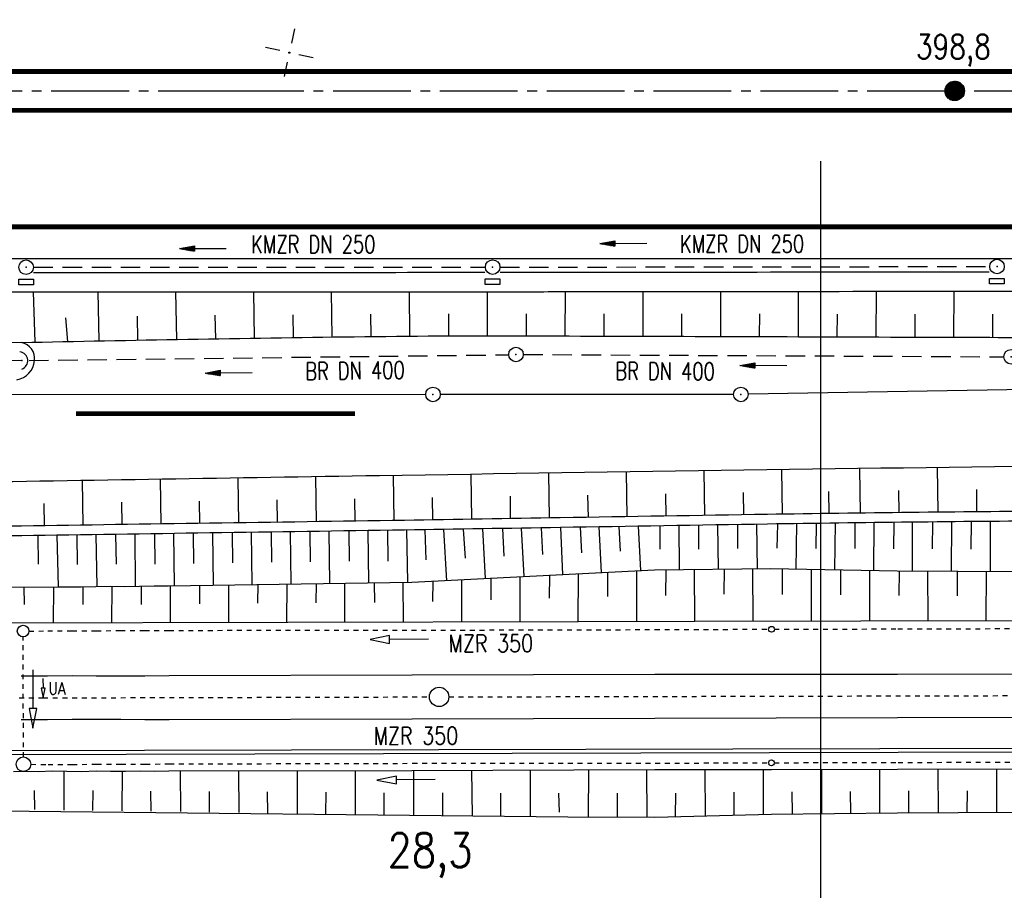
# Model space of a CAD drawing. Extents: x -134 to 1642, y -665 to 1050.
# Tile 15 of 88: x 229 to 330, y 132 to 221. Entities that reach past the tile are written whole.
import ezdxf
from ezdxf.enums import TextEntityAlignment as Align

# ---------------------------------------------------------------- set-up
doc = ezdxf.new("R2010")
doc.units = 0
doc.header["$LTSCALE"] = 2
doc.header["$MEASUREMENT"] = 0
for name, pattern in [('ACAD_ISO03W100', [0.5, 0.25, -0.25]), ('ACAD_ISO05W100', [0.5, 0.25, -0.25]), ('ACHSE', [5.5, 4, -0.5, 0.5, -0.5]), ('AUSGEZOGEN', [0]), ('GEMARKBAB', [3.7, 2, -0.5, 0.1, -0.5, 0.1, -0.5]), ('GESTRICH-X2', [1.5, 1, -0.5]), ('STRICHLINIEX2', [0.5, 0.25, -0.25])]:
    doc.linetypes.add(name, pattern=pattern)
doc.layers.get('0').update_dxf_attribs({"color": 8, "linetype": 'AUSGEZOGEN'})
for name, color, linetype in [('ACHSETOP', 250, 'ACHSE'), ('Bahnachse', 7, 'CONTINUOUS'), ('BOESCHG', 8, 'AUSGEZOGEN'), ('Boeschungen', 15, 'CONTINUOUS'), ('DURCHL', 200, 'GESTRICH-X2'), ('Durchlaesse', 15, 'CONTINUOUS'), ('FBRTOP', 8, 'AUSGEZOGEN'), ('GEMARKGRZ', 8, 'GEMARKBAB'), ('Gleisachsen', 7, 'CONTINUOUS'), ('GRABEN', 8, 'AUSGEZOGEN'), ('GRENZL-BAB', 7, 'AUSGEZOGEN'), ('GRENZP-BAB', 7, 'AUSGEZOGEN'), ('HEKT_B', 250, 'CONTINUOUS'), ('Kabelanlagen', 15, 'CONTINUOUS'), ('KANAL', 200, 'GESTRICH-X2'), ('MULDE', 8, 'AUSGEZOGEN'), ('NETZ', 250, 'AUSGEZOGEN'), ('NZ', 8, 'AUSGEZOGEN'), ('PFEIL', 200, 'CONTINUOUS'), ('Rinne', 200, 'CONTINUOUS'), ('SCHSYMBOL', 200, 'AUSGEZOGEN'), ('TEXTO', 200, 'CONTINUOUS'), ('Tiefenentwaesserung_und_Sammell', 15, 'CONTINUOUS')]:
    doc.layers.add(name, color=color, linetype=linetype)
doc.styles.add('ROMANS', font='romans.shx', dxfattribs={"width": 0.8})

# ---------------------------------------------------------------- blocks, each defined once
blk = doc.blocks.new('IKR')
at = {"color": 0}
for p, q in [((0, 1), (0, 2.5)), ((-2.5, 0), (-1, 0)), ((1, 0), (2.5, 0)), ((0, -2.5), (0, -1))]:
    blk.add_line(p, q, dxfattribs=at)
blk.add_circle((0, 0), 0.05, dxfattribs=at)
blk.add_point((0, 0), dxfattribs=at)
blk = doc.blocks.new('*X17')
at = {"color": 0}
for p, q in [((212.23, 257.39), (213.24, 258.4)), ((212.24, 257.33), (213.31, 258.4)), ((212.24, 257.47), (213.17, 258.4)), ((212.24, 257.26), (213.37, 258.39)), ((212.24, 257.55), (213.09, 258.39)), ((212.25, 257.2), (213.43, 258.38)), ((212.26, 257.63), (213, 258.37)), ((212.27, 257.14), (213.49, 258.37)), ((212.28, 257.09), (213.55, 258.35)), ((212.29, 257.73), (212.9, 258.35)), ((212.3, 257.04), (213.6, 258.33)), ((212.32, 256.99), (213.65, 258.31)), ((212.34, 257.86), (212.78, 258.29)), ((212.35, 256.94), (213.69, 258.29)), ((212.37, 256.9), (213.74, 258.26)), ((212.4, 256.85), (213.78, 258.24)), ((212.43, 256.81), (213.83, 258.21)), ((212.46, 256.77), (213.86, 258.18)), ((212.49, 256.73), (213.9, 258.14)), ((212.53, 256.7), (213.94, 258.11)), ((212.56, 256.66), (213.97, 258.07)), ((212.6, 256.63), (214.01, 258.03)), ((212.64, 256.6), (214.04, 257.99)), ((212.68, 256.57), (214.07, 257.95)), ((212.73, 256.54), (214.09, 257.91)), ((212.77, 256.52), (214.12, 257.86)), ((212.82, 256.49), (214.14, 257.82)), ((212.87, 256.47), (214.16, 257.77)), ((212.92, 256.45), (214.18, 257.72)), ((212.97, 256.44), (214.2, 257.66)), ((213.03, 256.42), (214.21, 257.6)), ((213.09, 256.41), (214.22, 257.54)), ((213.16, 256.41), (214.23, 257.48)), ((213.22, 256.4), (214.23, 257.41)), ((213.3, 256.41), (214.23, 257.34)), ((213.38, 256.41), (214.22, 257.26)), ((213.46, 256.43), (214.2, 257.17)), ((213.56, 256.46), (214.18, 257.07)), ((213.69, 256.51), (214.12, 256.95))]:
    blk.add_line(p, q, dxfattribs=at)
blk = doc.blocks.new('SRMAST2')
at = {"color": 0}
blk.add_circle((0, 0), 0.999, dxfattribs=at)
blk.add_point((0, 0), dxfattribs=at)
blk.add_blockref('*X17', (-213.23, -257.4))
blk = doc.blocks.new('GST')
at = {"color": 0}
blk.add_circle((0, 0), 0.75, dxfattribs=at)
blk.add_point((0, 0), dxfattribs=at)
blk = doc.blocks.new('17')
blk.add_lwpolyline([(-0.76, -1.22), (0.75, -1.22), (0.75, -1.8), (-0.76, -1.8)], close=True)
blk.add_blockref('GST', (0, 0))
blk = doc.blocks.new('42')
at = {"color": 0}
blk.add_arc((-0.02, -0.31), 0.91, 12.5363, 167.4637, dxfattribs=at)
blk.add_point((0, 0), dxfattribs=at)
blk = doc.blocks.new('10')
blk.add_blockref('GST', (0, 0))
blk = doc.blocks.new('PFEIL2')
at = {"color": 0}
for p, q in [((0.88, 0), (-2.4, -0.01)), ((0.88, -0.27), (0.88, 0.28)), ((0.88, 0.28), (2.43, 0.01)), ((0.91, 0.27), (0.88, 0.26)), ((0.97, 0.26), (0.88, 0.25)), ((1.02, 0.25), (0.88, 0.23)), ((1.07, 0.24), (0.88, 0.21)), ((1.13, 0.23), (0.88, 0.19)), ((1.18, 0.22), (0.88, 0.17)), ((1.24, 0.21), (0.88, 0.15)), ((1.29, 0.21), (0.88, 0.14)), ((1.34, 0.2), (0.88, 0.12)), ((1.4, 0.19), (0.88, 0.1)), ((1.45, 0.18), (0.88, 0.08)), ((1.51, 0.17), (0.88, 0.06)), ((1.56, 0.16), (0.88, 0.04)), ((1.61, 0.15), (0.88, 0.02)), ((1.67, 0.14), (0.88, 0.01)), ((1.72, 0.13), (0.88, -0.01)), ((1.78, 0.12), (0.88, -0.03)), ((1.83, 0.11), (0.88, -0.05)), ((1.88, 0.1), (0.88, -0.07)), ((1.94, 0.09), (0.88, -0.09)), ((2.05, 0.08), (0.88, -0.12)), ((1.99, 0.08), (0.88, -0.11)), ((2.1, 0.07), (0.88, -0.14)), ((2.15, 0.06), (0.88, -0.16)), ((2.21, 0.05), (0.88, -0.18)), ((2.26, 0.04), (0.88, -0.2)), ((2.32, 0.03), (0.88, -0.22)), ((2.37, 0.02), (0.88, -0.23)), ((2.42, 0.01), (0.88, -0.25)), ((2.43, 0.01), (0.88, -0.27))]:
    blk.add_line(p, q, dxfattribs=at)

msp = doc.modelspace()

# ---------------------------------------------------------------- hatches: boundary and pattern name
at = {"layer": 'Rinne'}
h = msp.add_hatch(dxfattribs=at)
h.set_pattern_fill('ANSI31', color=256, scale=20, style=0)
edge = h.paths.add_edge_path()
edge.add_arc((275.37, -21751.93), 21947.71, 89.378358, 89.455583, ccw=False)
edge.add_arc((441.16, -6471.33), 6666.2, 89.238235, 89.378358, ccw=False)
edge.add_arc((-14330.57, -1117453.65), 1117746.73, 89.23636226, 89.23823456, ccw=False)
edge.add_arc((523.43, -3023.77), 3217.85, 89.20146, 89.23636, ccw=False)
edge.add_arc((555.12, -750.21), 944.08, 86.94729, 89.20146, ccw=False)
edge.add_arc((625.86, 576.33), 384.35, 266.9473, 270.4805)
edge.add_arc((580.86, 5941.8), 5750, 270.480512, 270.662384)
edge.add_arc((762.64, -9781.39), 9974.23, 90.524294, 90.662384, ccw=False)
edge.add_arc((2442.17, -193318.23), 193518.75, 90.5143653, 90.5242944, ccw=False)
edge.add_arc((253.38, 50487.94), 50297.24, 270.514366, 270.533841)
edge.add_arc((717.25, 703), 510.13, 270.5338, 270.6271)
edge.add_arc((-30540.74, 2856402.63), 2856380.83, 270.62712452, 270.62837112)
edge.add_arc((769.64, 1592.38), 1398.89, 270.62837, 270.99311)
edge.add_arc((599.07, 11432.09), 11240.07, 270.993107, 271.121779)
edge.add_arc((275.39, -21749.98), 21944.96, 89.378358, 89.455589, ccw=False)
edge.add_arc((441.15, -6472.29), 6666.37, 89.238234, 89.378358, ccw=False)
edge.add_arc((-14329.56, -1117377.59), 1117669.86, 89.23636219, 89.23823424, ccw=False)
edge.add_arc((523.4, -3025.41), 3218.7, 89.20148, 89.23636, ccw=False)
edge.add_arc((555.1, -751.15), 944.21, 86.94729, 89.20148, ccw=False)
edge.add_arc((625.85, 575.59), 384.41, 266.9473, 270.4805)
edge.add_arc((580.85, 5941.87), 5750.87, 270.480491, 270.662393)
edge.add_arc((762.68, -9785.5), 9977.54, 90.524293, 90.662393, ccw=False)
edge.add_arc((2442.71, -193377.72), 193577.45, 90.5143667, 90.5242933, ccw=False)
edge.add_arc((253.39, 50486.67), 50296.77, 270.514367, 270.533841)
edge.add_arc((717.26, 702.22), 510.15, 270.5338, 270.6271)
edge.add_arc((-30543.48, 2856652.63), 2856631.65, 270.62712453, 270.6283711)
edge.add_arc((769.65, 1591.7), 1399.01, 270.62837, 270.99311)
edge.add_arc((599.07, 11431.93), 11240.71, 270.993107, 271.121781)
h = msp.add_hatch(dxfattribs=at)
h.set_pattern_fill('ANSI31', color=256, scale=20, style=0)
edge = h.paths.add_edge_path()
edge.add_arc((639.26, -229.86), 468.99, 97.5604, 98.5249, ccw=False)
edge.add_arc((578.78, 225.82), 9.32, 90.7152, 97.5604, ccw=False)
edge.add_arc((667.45, -6877.29), 7112.98, 90.453858, 90.71516, ccw=False)
edge.add_arc((644.04, -3922.61), 4158.2, 90.1121, 90.45386, ccw=False)
edge.add_arc((2970.47, -1192978.7), 1193216.58, 90.10896587, 90.11210068, ccw=False)
edge.add_arc((709.22, -3986.09), 4221.82, 90.05626, 90.10897, ccw=False)
edge.add_line((705.08, 235.72), (793.28, 235.81))
edge.add_arc((682.62, 115104.43), 114868.68, 270.0551966, 270.0832469)
edge.add_arc((860.11, -7060.43), 7296.32, 89.971949, 90.083247, ccw=False)
edge.add_arc((863.68, 229.3), 6.58, 80.4991, 89.9719, ccw=False)
edge.add_arc((850.92, 153.04), 83.9, 77.8496, 80.4991, ccw=False)
edge.add_arc((867.52, 230.16), 5.01, 71.9057, 77.8496, ccw=False)
edge.add_arc((858.93, 203.87), 32.67, 69.5781, 71.9057, ccw=False)
edge.add_arc((639.26, -229.56), 469.49, 97.5604, 98.5287, ccw=False)
edge.add_arc((578.73, 226.53), 9.4, 90.714, 97.5604, ccw=False)
edge.add_arc((667.89, -6928.25), 7164.74, 90.453858, 90.714007, ccw=False)
edge.add_arc((644.03, -3915.11), 4151.5, 90.1121, 90.45386, ccw=False)
edge.add_arc((2972.64, -1194119.31), 1194357.98, 90.10896588, 90.11209795, ccw=False)
edge.add_arc((709.22, -3982), 4218.52, 90.05626, 90.10897, ccw=False)
edge.add_line((705.07, 236.52), (793.27, 236.61))
edge.add_arc((681.71, 116046.7), 115810.15, 270.0551967, 270.0829776)
edge.add_arc((860.34, -7298.99), 7535.67, 89.97407, 90.082978, ccw=False)
edge.add_arc((863.75, 229.96), 6.72, 80.4991, 89.9741, ccw=False)
edge.add_arc((850.57, 151.23), 86.54, 77.862, 80.4991, ccw=False)
edge.add_arc((867.68, 230.78), 5.18, 71.9057, 77.862, ccw=False)
edge.add_arc((858.87, 203.82), 33.54, 69.5666, 71.9057, ccw=False)

# ---------------------------------------------------------------- linework, layer by layer
at = {"layer": 'ACHSETOP'}
msp.add_lwpolyline([(25, 214.13), (100.34, 214.13), (250.34, 214.13), (450.34, 214.13), (625.34, 214.13), (825.34, 214.13), (900.34, 214.13), (950, 214.13)], dxfattribs=at)
at = {"layer": 'Bahnachse', "linetype": 'Continuous'}
msp.add_lwpolyline([(231.48, 153.64), (231.49, 152.63), (231.29, 152.63), (231.49, 151.63), (231.69, 152.64), (231.49, 152.63)], dxfattribs=at)
at = {"layer": 'Bahnachse', "linetype": 'ACAD_ISO05W100'}
for points in [[(229.03, 151.63), (231.49, 151.63), (271.26, 151.73)], [(273.26, 151.73), (371.26, 151.95)]]:
    msp.add_lwpolyline(points, dxfattribs=at)
at = {"layer": 'Bahnachse', "linetype": 'Continuous'}
msp.add_circle((272.26, 151.73), 1, dxfattribs=at)
at = {"layer": 'BOESCHG'}
for p, q in [((230.68, 188.26), (230.49, 193.44)), ((237.26, 188.39), (237.16, 193.44)), ((245.26, 188.54), (245.17, 193.44)), ((253.26, 188.67), (253.18, 193.44)), ((261.26, 188.79), (261.19, 193.45)), ((269.25, 188.88), (269.22, 193.45)), ((277.25, 188.91), (277.25, 193.45)), ((285.25, 188.9), (285.27, 193.46)), ((293.25, 188.87), (293.27, 193.47)), ((301.25, 188.85), (301.27, 193.48)), ((309.25, 188.82), (309.27, 193.49)), ((317.25, 188.79), (317.27, 193.5)), ((325.25, 188.77), (325.27, 193.51)), ((234.03, 188.33), (233.82, 190.78)), ((241.26, 188.47), (241.21, 190.95)), ((249.26, 188.61), (249.22, 191.03)), ((257.26, 188.73), (257.22, 191.09)), ((265.26, 188.84), (265.23, 191.15)), ((273.25, 188.91), (273.25, 191.18)), ((281.25, 188.91), (281.26, 191.18)), ((289.25, 188.89), (289.26, 191.18)), ((297.25, 188.86), (297.26, 191.17)), ((305.25, 188.83), (305.26, 191.16)), ((313.25, 188.81), (313.26, 191.15)), ((321.25, 188.78), (321.26, 191.14)), ((329.25, 188.76), (329.26, 191.14)), ((259.53, 174.39), (259.6, 169.77)), ((267.52, 174.52), (267.59, 169.9)), ((275.52, 174.64), (275.59, 170.02)), ((283.52, 174.77), (283.59, 170.15)), ((291.52, 174.89), (291.59, 170.28)), ((299.52, 175), (299.59, 170.41)), ((307.52, 175.12), (307.59, 170.54)), ((315.53, 175.23), (315.59, 170.65)), ((323.54, 175.34), (323.59, 170.75)), ((235.53, 174.01), (235.6, 169.41)), ((243.53, 174.14), (243.6, 169.53)), ((251.53, 174.26), (251.6, 169.65)), ((279.56, 172.4), (279.59, 170.09)), ((287.55, 172.52), (287.59, 170.22)), ((295.55, 172.65), (295.59, 170.35)), ((303.55, 172.77), (303.59, 170.48)), ((312.35, 172.88), (312.38, 170.59)), ((319.56, 173), (319.59, 170.7)), ((327.57, 173.09), (327.59, 170.79)), ((231.57, 171.65), (231.6, 169.35)), ((239.56, 171.77), (239.6, 169.47)), ((247.56, 171.9), (247.6, 169.59)), ((255.56, 172.02), (255.6, 169.71)), ((263.56, 172.14), (263.6, 169.83)), ((271.56, 172.27), (271.59, 169.96))]:
    msp.add_line(p, q, dxfattribs=at)
for points in [[(631.44, 176.35, -0.00161), (597.84, 175.6, 0.001441), (560.31, 174.78, 0.00226), (527.13, 173.81, -0.006727), (515.99, 173.58, -0.005941), (502.9, 173.65, 0.002244), (468.26, 174.08, 0.00081), (440.28, 174.25, -0.000922), (415.7, 174.41, -0.010798), (387.55, 175.25, 0.013812), (365.55, 175.78, 0.002298), (341.17, 175.58, 0.000746), (266.12, 174.5, 0.000036), (221.38, 173.78, 0.000236)], [(206.87, 173.53, 0.000082), (141.95, 172.23, 0.00154)], [(634.12, 171.3, -0.002257), (596.06, 170.27, -0.002157), (556.24, 169.55, -0.000726), (532.44, 169.25, -0.001456), (520.57, 169.16, -0.001604), (496.49, 169.11, -0.001243), (465.42, 169.23, -0.000811), (449.87, 169.35, -0.000443), (421.42, 169.65, -0.004854), (385.02, 170.41, 0.006593), (358.22, 170.88, 0.002844), (335.48, 170.85, 0.002198), (306.05, 170.52, 0.000167), (284.72, 170.17, -0.000222), (268.69, 169.91, -0.000175), (248.63, 169.61, -0.000091), (209.93, 169.04, -0.003107)], [(634.15, 170.3, -0.002257), (596.09, 169.27, -0.002157), (556.26, 168.55, -0.000726), (532.45, 168.25, -0.001456), (520.58, 168.16, -0.001604), (496.49, 168.11, -0.001243), (465.42, 168.23, -0.000811), (449.86, 168.35, -0.000443), (421.41, 168.65, -0.004854), (385.01, 169.41, 0.006593), (358.22, 169.88, 0.002843), (335.48, 169.85, 0.002198), (306.06, 169.52, 0.000167), (284.74, 169.17, -0.000222), (268.71, 168.91, -0.000175), (248.64, 168.61, -0.000091), (209.94, 168.04, -0.003107)], [(229.26, 188.23, -0.002042), (263.51, 188.82, -0.004023), (280.91, 188.91, -0.000203), (318.72, 188.79, 0.000565), (332.35, 188.75, 0.002948), (373.15, 188.94, 0.008634), (387.08, 189.32, 0.029777), (394.54, 190.1, -0.01779), (407, 191.71, -0.026608), (419.67, 192.22, 0.027228), (432.04, 192.72, 0.029494), (432.78, 192.84, 0.006239), (436.19, 193.62)], [(229.26, 188.23, -0.00172), (189.67, 187.33, -0.003129), (167.91, 187.06, -0.000036), (151.87, 186.95, -0.004978)]]:
    msp.add_lwpolyline(points, format="xyb", dxfattribs=at)
for centre, radius, start, end in [((228.89, 186.53), 1.74, 354.7364, 77.7498), ((228.42, 186.57), 2.21, 279.5145, 354.7364)]:
    msp.add_arc(centre, radius, start, end, dxfattribs=at)
at = {"layer": 'Boeschungen', "linetype": 'Continuous'}
for p, q in [((223.4, 163.03), (233.07, 163.05)), ((229.58, 161.24), (229.56, 163.07)), ((222.45, 159.35), (286.57, 159.5)), ((286.57, 159.5), (298.59, 159.52)), ((298.59, 159.52), (370.6, 159.71)), ((218.35, 140.08), (285.51, 139.37))]:
    msp.add_line(p, q, dxfattribs=at)
for points in [[(290.77, 169.27), (290.89, 166.75)], [(293.02, 164.76), (292.78, 169.3)], [(294.97, 169.34), (294.98, 166.95)], [(296.99, 164.88), (296.97, 169.37)], [(298.97, 169.4), (298.97, 166.95)], [(301.03, 164.87), (300.96, 169.44)], [(302.96, 169.47), (302.97, 167.01)], [(305.02, 164.88), (304.96, 169.5)], [(307.08, 169.53), (307.02, 167.06)], [(309.01, 164.89), (309.07, 169.56)], [(311.07, 169.59), (311.05, 167.01)], [(312.98, 164.81), (313.07, 169.62)], [(315.07, 169.65), (315.04, 167.02)], [(317.01, 164.76), (317.06, 169.67)], [(319.06, 169.7), (319.02, 166.98)], [(320.99, 164.72), (321, 169.72)], [(323.04, 169.74), (323.02, 166.99)], [(325.02, 164.67), (325.04, 169.76)], [(327.04, 169.78), (327, 166.95)], [(329.01, 164.68), (329.02, 169.8)], [(230.96, 168.35), (230.99, 165.4)], [(233.07, 163.05), (232.95, 168.38)], [(234.96, 168.41), (234.99, 165.36)], [(237.07, 163.11), (236.95, 168.43)], [(238.96, 168.46), (239, 165.4)], [(241.01, 163.13), (240.96, 168.49)], [(242.97, 168.52), (242.99, 165.41)], [(245.01, 163.18), (244.95, 168.55)], [(246.95, 168.58), (246.99, 165.47)], [(249.02, 163.24), (248.96, 168.61)], [(250.96, 168.64), (250.99, 165.53)], [(253.02, 163.3), (252.96, 168.67)], [(254.96, 168.7), (254.99, 165.59)], [(257.02, 163.36), (256.96, 168.73)], [(258.95, 168.76), (259, 165.64)], [(261.02, 163.42), (260.95, 168.79)], [(262.95, 168.83), (263, 165.7)], [(265.02, 163.48), (264.95, 168.86)], [(266.95, 168.89), (266.99, 165.71)], [(269.03, 163.53), (268.95, 168.92)], [(270.79, 168.95), (270.9, 165.84)], [(273.05, 163.69), (272.73, 168.98)], [(274.75, 169.01), (274.93, 166)], [(277.03, 163.91), (276.77, 169.04)], [(278.79, 169.07), (278.91, 166.21)], [(281.02, 164.12), (280.74, 169.11)], [(282.77, 169.14), (282.89, 166.38)], [(285, 164.34), (284.78, 169.17)], [(286.79, 169.21), (286.92, 166.58)], [(288.99, 164.55), (288.75, 169.24)], [(233.07, 163.05), (233.89, 163.07), (235.42, 163.05), (236.91, 163.09), (238.4, 163.13), (239.88, 163.11), (241.42, 163.14), (242.92, 163.18), (244.4, 163.16), (269.44, 163.55), (294.42, 164.82), (306.41, 164.94), (319.4, 164.7), (344.39, 164.59), (369.42, 164.2), (374.53, 163.96)], [(283.61, 164.28), (283.6, 161.88)], [(286.57, 159.5), (286.6, 164.4)], [(289.61, 164.57), (289.58, 162.07)], [(292.61, 159.53), (292.61, 164.74)], [(295.59, 164.82), (295.58, 162.16)], [(298.59, 159.52), (298.56, 164.86)], [(301.6, 164.91), (301.58, 162.3)], [(304.59, 159.53), (304.57, 164.93)], [(307.58, 164.9), (307.57, 162.29)], [(310.58, 159.55), (310.59, 164.86)], [(313.59, 164.78), (313.59, 162.25)], [(316.61, 159.57), (316.6, 164.74)], [(319.61, 164.71), (319.57, 162.16)], [(322.6, 159.61), (322.57, 164.68)], [(325.58, 164.65), (325.6, 162.14)], [(328.58, 159.6), (328.6, 164.66)], [(247.58, 163.24), (247.58, 161.3)], [(250.6, 159.42), (250.61, 163.26)], [(253.59, 163.33), (253.58, 161.39)], [(256.59, 159.46), (256.61, 163.35)], [(259.59, 163.42), (259.57, 161.43)], [(262.57, 159.45), (262.56, 163.44)], [(265.58, 163.46), (265.61, 161.46)], [(268.61, 159.48), (268.57, 163.53)], [(271.61, 163.64), (271.57, 161.55)], [(274.6, 159.47), (274.61, 163.81)], [(277.6, 163.94), (277.59, 161.74)], [(280.59, 159.51), (280.61, 164.11)], [(232.58, 159.37), (232.61, 163.05)], [(233.07, 163.05), (233.07, 163.05)], [(235.58, 163.07), (235.59, 161.23)], [(238.57, 159.41), (238.6, 163.08)], [(241.58, 163.16), (241.58, 161.26)], [(244.6, 159.39), (244.6, 163.17)], [(228.46, 144.04), (229.44, 144.09), (230.97, 144.06), (232.46, 144.1), (233.94, 144.09), (235.47, 144.06), (236.96, 144.1), (238.44, 144.09), (239.97, 144.07), (241.47, 144.1), (242.95, 144.09), (244.44, 144.13), (269.46, 144.16), (294.48, 144.24), (306.46, 144.27), (319.45, 144.28), (344.48, 144.36), (369.45, 144.4), (383.47, 144.45), (394.48, 144.48), (419.45, 144.53), (444.48, 144.61)], [(233.63, 144.05), (233.64, 140.06)], [(239.62, 144.09), (239.61, 140)], [(245.61, 144.13), (245.63, 139.93)], [(251.6, 144.12), (251.64, 139.81)], [(257.64, 144.15), (257.65, 139.7)], [(263.62, 144.14), (263.61, 139.59)], [(269.61, 144.18), (269.62, 139.47)], [(275.59, 144.17), (275.65, 139.45)], [(281.64, 144.19), (281.62, 139.39)], [(285.51, 139.37), (294.45, 139.34), (306.49, 139.66), (319.45, 139.78), (344.44, 139.92), (369.46, 140.87), (383.47, 141.33), (394.47, 141.83), (419.44, 142.58), (444.47, 143.17), (460.48, 143.61), (469.47, 143.57), (494.46, 143.71), (519.45, 144.1), (537.46, 144.11), (544.46, 144.34), (569.44, 144.43), (594.45, 144.16), (614.45, 142.76), (619.45, 142.71), (644.48, 142.07), (669.49, 140.88), (684.46, 140.45)], [(287.63, 144.23), (287.61, 139.38)], [(293.61, 144.22), (293.63, 139.31)], [(299.6, 144.26), (299.64, 139.45)], [(305.63, 144.24), (305.61, 139.64)], [(311.63, 144.28), (311.62, 139.73)], [(317.61, 144.27), (317.61, 139.77)], [(323.6, 144.31), (323.65, 139.8)], [(329.63, 144.29), (329.64, 139.84)], [(230.64, 140.14), (230.6, 142.1)], [(236.6, 140.04), (236.63, 142.08)], [(242.62, 139.97), (242.6, 142.02)], [(248.63, 139.85), (248.63, 142)], [(254.64, 139.73), (254.6, 141.94)], [(260.61, 139.67), (260.64, 141.92)], [(302.63, 139.57), (302.63, 141.92)], [(308.65, 139.71), (308.62, 141.96)], [(314.64, 139.74), (314.61, 142)], [(320.63, 139.78), (320.61, 142.04)], [(326.62, 139.82), (326.65, 142.07)], [(266.62, 139.55), (266.61, 141.86)], [(272.64, 139.48), (272.64, 141.84)], [(278.61, 139.42), (278.62, 141.83)], [(284.64, 139.86), (284.6, 141.82)], [(290.62, 139.34), (290.63, 141.8)], [(296.61, 139.38), (296.63, 141.83)]]:
    msp.add_lwpolyline(points, dxfattribs=at)
at = {"layer": 'DURCHL'}
msp.add_line((230.06, 186.38), (279.42, 186.96), dxfattribs=at)
at = {"layer": 'Durchlaesse', "linetype": 'STRICHLINIEX2'}
msp.add_line((229.47, 145.55), (229.44, 157.91), dxfattribs=at)
at = {"layer": 'Durchlaesse', "linetype": 'Continuous'}
msp.add_lwpolyline([(230.45, 154.52), (230.45, 150.52), (230.05, 150.52), (230.45, 148.52), (230.85, 150.52), (230.45, 150.52)], dxfattribs=at)
at = {"layer": 'FBRTOP', "const_width": 0.5}
for points in [[(25, 216.13, -0.000001), (50.34, 216.13, 0.000001), (100.34, 216.13, 0.000002), (175.34, 216.13, -0.000002), (250.34, 216.13, -0.000001), (350.34, 216.13, 0.000001), (450.34, 216.13), (625.34, 216.13), (825.34, 216.13, 0.000002), (841.41, 216.13, 0), (900.34, 216.13)], [(25, 212.13, -0.000001), (50.34, 212.13, 0.000001), (100.34, 212.13, 0.000002), (175.34, 212.13, -0.000002), (250.34, 212.13, -0.000001), (350.34, 212.13, 0.000001), (450.34, 212.13), (625.34, 212.13), (825.34, 212.13, 0.000002), (841.41, 212.13, 0), (900.34, 212.13)]]:
    msp.add_lwpolyline(points, format="xyb", dxfattribs=at)
msp.add_lwpolyline([(25, 200.13), (100.34, 200.13), (250.34, 200.13), (450.34, 200.13), (625.34, 200.13), (825.34, 200.13), (900.34, 200.13)], dxfattribs=at)
at = {"layer": 'FBRTOP'}
msp.add_lwpolyline([(25, 196.88), (100.34, 196.88), (250.34, 196.88), (450.34, 196.88), (497.68, 196.88)], dxfattribs=at)
at = {"layer": 'GEMARKGRZ', "const_width": 0.5, "flags": 128}
msp.add_lwpolyline([(234.88, 180.89), (263.6, 180.89)], dxfattribs=at)
at = {"layer": 'Gleisachsen', "linetype": 'Continuous'}
for points in [[(229.25, 153.9), (229.46, 153.9), (231.96, 153.91), (234.47, 153.92), (236.97, 153.89), (239.47, 153.9), (241.98, 153.91), (244.48, 153.92), (269.48, 153.99), (294.47, 154.06), (319.46, 154.08), (344.45, 154.14), (369.44, 154.21), (394.48, 154.28), (419.47, 154.35), (444.46, 154.37), (456.13, 154.39)], [(229.25, 149.39), (229.46, 149.39), (231.96, 149.41), (234.47, 149.42), (236.97, 149.43), (239.48, 149.44), (241.98, 149.4), (244.48, 149.41), (269.48, 149.48), (294.47, 149.55), (319.46, 149.62), (344.45, 149.64), (369.49, 149.7), (394.48, 149.77), (419.48, 149.84), (444.46, 149.86), (456.13, 149.9)]]:
    msp.add_lwpolyline(points, dxfattribs=at)
at = {"layer": 'GRABEN', "flags": 128}
msp.add_lwpolyline([(229.31, 186.37, -0.00172), (189.7, 185.48, -0.003129), (167.92, 185.2, -0.000119), (114.67, 184.86, -0.004978), (113.4, 184.87, -0.010183), (101.04, 185.29, 0.007981), (85.27, 185.9, 0.005646), (72.4, 186.04, -0.002955), (47.81, 186.19, -0.00747), (46.49, 186.22, -0.001485), (39.86, 186.52)], format="xyb", dxfattribs=at)
at = {"layer": 'GRENZL-BAB'}
for p, q in [((367, 183.97), (304.07, 182.89)), ((80.61, 182.92), (270.88, 182.88)), ((302.57, 182.88), (272.38, 182.88))]:
    msp.add_line(p, q, dxfattribs=at)
at = {"layer": 'Kabelanlagen', "linetype": 'Continuous'}
for p, q in [((186.64, 146.11), (522.32, 146.92)), ((186.64, 145.71), (522.32, 146.52))]:
    msp.add_line(p, q, dxfattribs=at)
at = {"layer": 'KANAL'}
for p, q in [((230.5, 195.97), (277.02, 195.99)), ((278.52, 195.98), (328.94, 196.05)), ((230.06, 186.38), (279.42, 186.96)), ((280.93, 186.99), (330.39, 186.75))]:
    msp.add_line(p, q, dxfattribs=at)
at = {"layer": 'MULDE'}
for points in [[(230.51, 195.44, 0.000003), (269.02, 195.45, 0.000016), (276.96, 195.45, 0.000201)], [(278.54, 195.45, 0.000157), (283.9, 195.46, 0.000031), (328.88, 195.51, 0.001873)], [(157.03, 193.7, 0.000932), (172.6, 193.46, 0.003372), (176.9, 193.43, 0.000002), (227.1, 193.44, 0.000054), (228.98, 193.44, 0.000003), (269.02, 193.45, 0.000016), (277.02, 193.45, 0.000201), (283.9, 193.46, 0.000031), (328.94, 193.51, 0.001873), (382.3, 193.78, -0.003667), (409.55, 193.82, -0.000517), (412.82, 193.8, 0.000072), (436.19, 193.62, 0.001025), (461.17, 193.48, -0.00184), (475.08, 193.38, -0.082077), (475.42, 193.32, -0.006232), (478.22, 192.29)]]:
    msp.add_lwpolyline(points, format="xyb", dxfattribs=at)
at = {"layer": 'NZ'}
msp.add_line((311.51, 206.89), (311.51, 82.09), dxfattribs=at)
at = {"layer": 'Tiefenentwaesserung_und_Sammell', "linetype": 'ACAD_ISO03W100'}
for points in [[(230.04, 158.51), (231.97, 158.52), (234.48, 158.53), (236.98, 158.54), (239.44, 158.56), (241.94, 158.57), (244.45, 158.58), (269.43, 158.6), (294.48, 158.66), (306.18, 158.7)], [(306.78, 158.7), (319.47, 158.73), (344.46, 158.8), (369.45, 158.82), (383.18, 158.86)], [(230.26, 144.79), (232.01, 144.77), (234.51, 144.78), (237.02, 144.79), (239.52, 144.8), (242.03, 144.81), (244.48, 144.83), (269.52, 144.89), (294.51, 144.91), (306.17, 144.94)], [(306.77, 144.95), (319.5, 144.98), (344.5, 145.05), (369.49, 145.12), (383.17, 145.13)]]:
    msp.add_lwpolyline(points, dxfattribs=at)
at = {"layer": 'Tiefenentwaesserung_und_Sammell', "linetype": 'Continuous'}
for points in [[(271.16, 157.67), (267.16, 157.64), (267.15, 158.04), (265.16, 157.63), (267.16, 157.24), (267.16, 157.64)], [(271.86, 143.21), (267.86, 143.18), (267.86, 143.58), (265.86, 143.17), (267.87, 142.78), (267.86, 143.18)]]:
    msp.add_lwpolyline(points, dxfattribs=at)
for centre, radius in [((229.44, 158.51), 0.6), ((306.48, 158.69), 0.3), ((229.47, 144.8), 0.75), ((306.47, 144.94), 0.3)]:
    msp.add_circle(centre, radius, dxfattribs=at)

# ---------------------------------------------------------------- block references
at = {"layer": 'GRENZP-BAB'}
for p in [(271.63, 182.88), (303.32, 182.88)]:
    msp.add_blockref('GST', p, dxfattribs=at)
at = {"layer": 'HEKT_B', "rotation": 77.841165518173}
msp.add_blockref('SRMAST2', (325.34, 214.13), dxfattribs=at)
at = {"layer": 'NETZ', "rotation": 167.8411}
msp.add_blockref('IKR', (256.84, 218.07), dxfattribs=at)
at = {"layer": 'PFEIL'}
for p, rotation in [((291.23, 198.43), 180.0694655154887), ((247.95, 197.91), 180.0192655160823), ((305.65, 185.87), 179.7485655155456), ((250.6, 185.11), 180.6914655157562)]:
    msp.add_blockref('PFEIL2', p, dxfattribs=dict(at, rotation=rotation))
at = {"layer": 'SCHSYMBOL'}
for name, p, rotation in [('17', (229.74, 195.97), 359.9999655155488), ('17', (277.77, 195.99), 359.9999655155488), ('17', (329.69, 196.05), 359.9999655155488), ('10', (280.17, 186.99), 359.9999655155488), ('42', (229.31, 186.37), 275.9571344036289), ('10', (331.14, 186.76), 359.9999655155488)]:
    msp.add_blockref(name, p, dxfattribs=dict(at, rotation=rotation))

# ---------------------------------------------------------------- texts
at = {"layer": 'Bahnachse', "linetype": 'Continuous', "style": 'ROMANS', "oblique": 360, "width": 0.8334}
for s, height, rotation, p in [('UA', 1.25, 359.3817, (232.03, 151.99)), ('28,3', 3.5, 359.9412, (266.95, 134.2))]:
    msp.add_text(s, height=height, rotation=rotation, dxfattribs=at).set_placement(p)
at = {"layer": 'HEKT_B', "style": 'ROMANS', "width": 0.8}
msp.add_text('398,8', height=2.5, rotation=360, dxfattribs=at).set_placement((321.34, 217.44))
at = {"layer": 'TEXTO', "style": 'ROMANS', "width": 0.75}
for s, rotation, p in [('KMZR DN 250', 0.0193, (259.31, 197.43)), ('KMZR DN 250', 0.0695, (303.45, 197.48)), ('BR DN 400', 0.6915, (263.61, 184.43)), ('BR DN 400', 359.7486, (295.52, 184.37))]:
    msp.add_text(s, height=1.8, rotation=rotation, dxfattribs=at).set_placement(p, align=Align.CENTER)
at = {"layer": 'Tiefenentwaesserung_und_Sammell', "linetype": 'Continuous', "style": 'ROMANS', "oblique": 0, "width": 0.8}
for p in [(273.24, 156.32), (265.53, 146.8)]:
    msp.add_text('MZR 350', height=1.8, rotation=0.2817, dxfattribs=at).set_placement(p)

doc.saveas('drawing.dxf')
